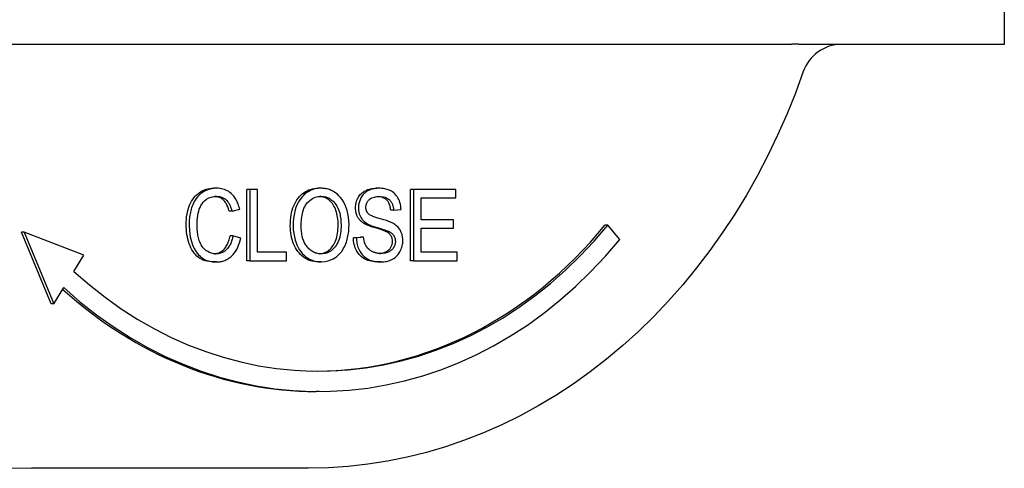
# Model space of a CAD drawing. Header units: millimetres. Extents: x 43 to 3729, y 37 to 451.
# Tile 6 of 12: x 338 to 387, y 387 to 409. Entities that reach past the tile are written whole.
import ezdxf

# ---------------------------------------------------------------- set-up
doc = ezdxf.new("R2010")
doc.units = ezdxf.units.MM
doc.layers.add('DETAIL', color=2, linetype='Continuous')

msp = doc.modelspace()

# ---------------------------------------------------------------- linework, layer by layer
at = {"layer": 'DETAIL'}
for p, q in [((386.766, 414.018), (386.766, 407.882)), ((376.321, 407.882), (332.633, 407.882)), ((379.893, 407.882), (378.295, 407.882)), ((384.007, 407.882), (379.893, 407.882)), ((386.766, 407.882), (384.007, 407.882)), ((348.07, 400.813), (347.926, 400.813)), ((349.559, 397.252), (349.559, 400.752)), ((349.702, 400.752), (349.559, 400.752)), ((350.082, 400.752), (349.702, 400.752)), ((349.702, 400.752), (349.702, 397.252)), ((350.082, 397.666), (350.082, 400.752)), ((353.203, 400.813), (353.059, 400.813)), ((356.05, 400.813), (355.907, 400.813)), ((357.598, 397.252), (357.598, 400.752)), ((357.741, 400.752), (357.598, 400.752)), ((357.741, 400.752), (357.741, 397.252)), ((359.817, 400.752), (357.741, 400.752)), ((359.817, 400.339), (359.817, 400.752)), ((358.122, 400.339), (359.817, 400.339)), ((358.122, 399.269), (358.122, 400.339)), ((348.828, 399.685), (348.684, 399.685)), ((348.828, 399.685), (349.202, 399.794)), ((356.767, 399.733), (356.623, 399.733)), ((356.767, 399.733), (357.13, 399.768)), ((355.445, 399.087), (355.301, 399.087)), ((359.71, 399.269), (358.122, 399.269)), ((359.71, 398.855), (359.71, 399.269)), ((339.932, 395.13), (338.476, 398.652)), ((338.619, 398.652), (338.476, 398.652)), ((341.55, 397.53), (338.619, 398.652)), ((338.619, 398.652), (340.075, 395.13)), ((356.513, 398.695), (356.37, 398.695)), ((358.122, 397.666), (358.122, 398.855)), ((358.122, 398.855), (359.71, 398.855)), ((367.291, 399.006), (367.147, 399.006)), ((367.87, 398.298), (367.291, 399.006)), ((348.869, 398.482), (348.726, 398.482)), ((349.25, 398.364), (348.869, 398.482)), ((354.788, 398.378), (355.146, 398.415)), ((354.931, 398.378), (354.788, 398.378)), ((355.29, 398.415), (354.931, 398.378)), ((355.29, 398.415), (355.146, 398.415)), ((351.494, 397.666), (350.082, 397.666)), ((351.494, 397.252), (351.494, 397.666)), ((359.883, 397.666), (358.122, 397.666)), ((359.883, 397.252), (359.883, 397.666)), ((341.058, 396.73), (341.55, 397.53)), ((348.063, 397.193), (347.92, 397.193)), ((349.702, 397.252), (349.559, 397.252)), ((349.702, 397.252), (351.494, 397.252)), ((353.203, 397.193), (353.059, 397.193)), ((356.155, 397.193), (356.012, 397.193)), ((357.741, 397.252), (357.598, 397.252)), ((357.741, 397.252), (359.883, 397.252)), ((340.075, 395.13), (340.567, 395.93)), ((340.075, 395.13), (339.932, 395.13)), ((353.1, 390.83), (352.956, 390.83)), ((352.585, 387.057), (338.991, 387.057))]:
    msp.add_line(p, q, dxfattribs=at)
at = {"layer": 'DETAIL', "flags": 128}
for points in [[(377.076, 407.879), (377.045, 407.879), (377.014, 407.88), (376.983, 407.88), (376.951, 407.88), (376.92, 407.881), (376.889, 407.881), (376.857, 407.881), (376.826, 407.881), (376.794, 407.882), (376.763, 407.882), (376.731, 407.882), (376.7, 407.882), (376.668, 407.883), (376.637, 407.883), (376.605, 407.883), (376.574, 407.883), (376.542, 407.883), (376.511, 407.883), (376.479, 407.883), (376.447, 407.883), (376.416, 407.883), (376.384, 407.884), (376.352, 407.884), (376.321, 407.884)], [(378.295, 407.882), (378.25, 407.881), (378.206, 407.881), (378.16, 407.881), (378.115, 407.881), (378.069, 407.88), (378.023, 407.879), (377.975, 407.879), (377.928, 407.878), (377.879, 407.878), (377.829, 407.877), (377.778, 407.876), (377.726, 407.876), (377.673, 407.875), (377.618, 407.875), (377.563, 407.875), (377.509, 407.875), (377.455, 407.875), (377.403, 407.875), (377.35, 407.875), (377.298, 407.875), (377.244, 407.875), (377.19, 407.876), (377.134, 407.876), (377.077, 407.877)], [(376.888, 406.541), (376.5, 405.483), (376.08, 404.442), (375.628, 403.42), (375.147, 402.418), (374.635, 401.437), (374.094, 400.479), (373.524, 399.545), (372.926, 398.637), (372.301, 397.755), (371.649, 396.901), (370.972, 396.075), (370.27, 395.279), (369.544, 394.515), (368.794, 393.783), (368.023, 393.083), (367.23, 392.418), (366.417, 391.788), (365.585, 391.194), (364.735, 390.637), (363.868, 390.118), (362.984, 389.637), (362.087, 389.195), (361.176, 388.793), (360.252, 388.432), (359.318, 388.112), (358.374, 387.833), (357.422, 387.597), (356.463, 387.403), (355.498, 387.252), (354.529, 387.143), (353.558, 387.078), (352.585, 387.057)], [(346.571, 399.029), (346.574, 399.163), (346.582, 399.293), (346.595, 399.419), (346.614, 399.541), (346.638, 399.658), (346.668, 399.771), (346.703, 399.88), (346.743, 399.984), (346.788, 400.083), (346.838, 400.175), (346.892, 400.262), (346.951, 400.343), (347.014, 400.417), (347.081, 400.485), (347.154, 400.547), (347.23, 400.603), (347.31, 400.652), (347.392, 400.695), (347.476, 400.731), (347.562, 400.761), (347.65, 400.784), (347.74, 400.8), (347.832, 400.81), (347.926, 400.813)], [(348.07, 400.813), (347.879, 400.799), (347.69, 400.756), (347.509, 400.682), (347.346, 400.584), (347.222, 400.482), (347.132, 400.389), (347.071, 400.312), (347.018, 400.236), (346.971, 400.158), (346.93, 400.08), (346.894, 400.002), (346.863, 399.927), (346.837, 399.853), (346.814, 399.781), (346.794, 399.709), (346.777, 399.635), (346.761, 399.561), (346.749, 399.486), (346.738, 399.411), (346.729, 399.335), (346.723, 399.259), (346.718, 399.182), (346.716, 399.106), (346.715, 399.029)], [(349.202, 399.794), (349.185, 399.858), (349.167, 399.92), (349.147, 399.982), (349.125, 400.042), (349.101, 400.101), (349.074, 400.159), (349.046, 400.215), (349.015, 400.27), (348.983, 400.322), (348.948, 400.372), (348.911, 400.42), (348.87, 400.467), (348.826, 400.514), (348.776, 400.561), (348.721, 400.605), (348.661, 400.648), (348.595, 400.688), (348.524, 400.723), (348.45, 400.752), (348.376, 400.775), (348.3, 400.792), (348.224, 400.804), (348.147, 400.811), (348.07, 400.813)], [(351.687, 398.957), (351.69, 399.099), (351.698, 399.237), (351.711, 399.369), (351.73, 399.496), (351.754, 399.618), (351.783, 399.734), (351.818, 399.845), (351.857, 399.951), (351.903, 400.051), (351.953, 400.147), (352.009, 400.237), (352.071, 400.321), (352.136, 400.4), (352.205, 400.472), (352.276, 400.537), (352.351, 400.595), (352.429, 400.646), (352.509, 400.69), (352.593, 400.728), (352.68, 400.759), (352.771, 400.783), (352.864, 400.8), (352.96, 400.81), (353.059, 400.813)], [(353.203, 400.813), (353.129, 400.811), (353.055, 400.806), (352.982, 400.796), (352.909, 400.782), (352.837, 400.763), (352.766, 400.739), (352.697, 400.711), (352.628, 400.678), (352.562, 400.64), (352.498, 400.597), (352.437, 400.551), (352.377, 400.499), (352.321, 400.444), (352.266, 400.385), (352.214, 400.321), (352.156, 400.242), (352.093, 400.141), (352.029, 400.016), (351.968, 399.866), (351.915, 399.693), (351.876, 399.513), (351.85, 399.329), (351.835, 399.143), (351.83, 398.957)], [(354.573, 398.997), (354.563, 399.242), (354.533, 399.485), (354.479, 399.722), (354.402, 399.945), (354.316, 400.126), (354.23, 400.264), (354.152, 400.365), (354.077, 400.447), (354.003, 400.516), (353.931, 400.573), (353.864, 400.62), (353.803, 400.657), (353.751, 400.685), (353.703, 400.708), (353.654, 400.729), (353.606, 400.747), (353.557, 400.763), (353.507, 400.777), (353.457, 400.788), (353.407, 400.797), (353.356, 400.804), (353.305, 400.809), (353.254, 400.812), (353.203, 400.813)], [(354.895, 399.848), (354.897, 399.914), (354.903, 399.979), (354.912, 400.042), (354.926, 400.105), (354.943, 400.167), (354.964, 400.227), (354.989, 400.286), (355.018, 400.344), (355.051, 400.4), (355.087, 400.452), (355.127, 400.501), (355.17, 400.546), (355.217, 400.588), (355.268, 400.626), (355.321, 400.662), (355.379, 400.693), (355.439, 400.721), (355.501, 400.746), (355.564, 400.766), (355.629, 400.783), (355.696, 400.796), (355.765, 400.806), (355.835, 400.811), (355.907, 400.813)], [(356.05, 400.813), (355.932, 400.808), (355.814, 400.792), (355.7, 400.764), (355.604, 400.73), (355.527, 400.696), (355.469, 400.664), (355.415, 400.63), (355.364, 400.591), (355.315, 400.548), (355.269, 400.499), (355.227, 400.447), (355.191, 400.394), (355.16, 400.341), (355.134, 400.29), (355.113, 400.241), (355.097, 400.196), (355.083, 400.154), (355.071, 400.112), (355.061, 400.069), (355.053, 400.026), (355.046, 399.982), (355.042, 399.937), (355.039, 399.893), (355.038, 399.848)], [(357.13, 399.768), (357.125, 399.854), (357.114, 399.94), (357.098, 400.025), (357.076, 400.108), (357.049, 400.188), (357.016, 400.265), (356.977, 400.34), (356.932, 400.41), (356.881, 400.477), (356.825, 400.537), (356.767, 400.588), (356.71, 400.63), (356.653, 400.666), (356.598, 400.695), (356.546, 400.719), (356.493, 400.741), (356.439, 400.759), (356.384, 400.774), (356.329, 400.787), (356.274, 400.797), (356.218, 400.804), (356.162, 400.809), (356.106, 400.812), (356.05, 400.813)], [(347.106, 399.031), (347.106, 399.073), (347.107, 399.114), (347.109, 399.155), (347.111, 399.196), (347.114, 399.237), (347.117, 399.277), (347.122, 399.318), (347.126, 399.359), (347.132, 399.399), (347.139, 399.442), (347.149, 399.505), (347.166, 399.587), (347.189, 399.681), (347.219, 399.779), (347.255, 399.874), (347.299, 399.963), (347.351, 400.046), (347.409, 400.123), (347.48, 400.198), (347.57, 400.271), (347.681, 400.336), (347.804, 400.382), (347.932, 400.408), (348.061, 400.416)], [(348.684, 399.685), (348.668, 399.743), (348.651, 399.799), (348.632, 399.853), (348.613, 399.904), (348.592, 399.952), (348.571, 399.998), (348.548, 400.041), (348.524, 400.082), (348.499, 400.12), (348.473, 400.155), (348.446, 400.189), (348.418, 400.219), (348.388, 400.247), (348.358, 400.273), (348.326, 400.297), (348.293, 400.318), (348.259, 400.338), (348.224, 400.355), (348.187, 400.37), (348.149, 400.383), (348.11, 400.394), (348.07, 400.402), (348.029, 400.409), (347.986, 400.413)], [(348.061, 400.416), (348.112, 400.414), (348.164, 400.41), (348.215, 400.402), (348.265, 400.391), (348.315, 400.376), (348.363, 400.356), (348.411, 400.333), (348.457, 400.305), (348.5, 400.274), (348.539, 400.241), (348.574, 400.206), (348.605, 400.17), (348.633, 400.134), (348.657, 400.097), (348.68, 400.06), (348.701, 400.022), (348.721, 399.983), (348.74, 399.942), (348.757, 399.901), (348.774, 399.858), (348.789, 399.816), (348.803, 399.772), (348.816, 399.729), (348.828, 399.685)], [(352.222, 398.951), (352.223, 399.041), (352.226, 399.131), (352.231, 399.222), (352.239, 399.312), (352.25, 399.401), (352.264, 399.489), (352.282, 399.576), (352.303, 399.662), (352.33, 399.746), (352.361, 399.827), (352.397, 399.904), (352.438, 399.977), (352.485, 400.045), (352.538, 400.107), (352.594, 400.165), (352.654, 400.217), (352.717, 400.265), (352.782, 400.306), (352.85, 400.341), (352.919, 400.368), (352.989, 400.39), (353.06, 400.404), (353.132, 400.413), (353.205, 400.416)], [(354.038, 399.002), (354.037, 399.103), (354.032, 399.2), (354.023, 399.295), (354.011, 399.386), (353.996, 399.474), (353.977, 399.559), (353.955, 399.642), (353.93, 399.721), (353.901, 399.796), (353.869, 399.868), (353.834, 399.935), (353.796, 399.999), (353.755, 400.058), (353.71, 400.113), (353.663, 400.164), (353.612, 400.211), (353.558, 400.253), (353.502, 400.291), (353.444, 400.324), (353.385, 400.352), (353.324, 400.375), (353.262, 400.392), (353.198, 400.405), (353.133, 400.413)], [(353.205, 400.416), (353.25, 400.415), (353.295, 400.411), (353.339, 400.406), (353.384, 400.397), (353.428, 400.387), (353.472, 400.373), (353.515, 400.358), (353.557, 400.339), (353.598, 400.318), (353.64, 400.294), (353.685, 400.265), (353.732, 400.23), (353.78, 400.189), (353.828, 400.141), (353.876, 400.086), (353.925, 400.021), (353.975, 399.94), (354.025, 399.841), (354.073, 399.721), (354.115, 399.583), (354.146, 399.441), (354.166, 399.296), (354.178, 399.149), (354.182, 399.002)], [(355.403, 399.88), (355.404, 399.91), (355.407, 399.941), (355.411, 399.971), (355.417, 400), (355.424, 400.029), (355.434, 400.057), (355.445, 400.085), (355.457, 400.111), (355.471, 400.136), (355.486, 400.161), (355.503, 400.183), (355.52, 400.205), (355.538, 400.226), (355.558, 400.247), (355.582, 400.269), (355.614, 400.294), (355.653, 400.318), (355.701, 400.342), (355.758, 400.364), (355.818, 400.38), (355.88, 400.392), (355.942, 400.4), (356.004, 400.404), (356.065, 400.405)], [(356.623, 399.733), (356.618, 399.785), (356.611, 399.834), (356.602, 399.882), (356.591, 399.927), (356.579, 399.971), (356.565, 400.012), (356.549, 400.051), (356.531, 400.089), (356.511, 400.124), (356.49, 400.157), (356.467, 400.188), (356.442, 400.217), (356.416, 400.244), (356.387, 400.269), (356.357, 400.292), (356.324, 400.313), (356.289, 400.332), (356.253, 400.348), (356.214, 400.363), (356.174, 400.375), (356.131, 400.385), (356.086, 400.393), (356.04, 400.399), (355.991, 400.403)], [(356.065, 400.405), (356.135, 400.403), (356.204, 400.397), (356.274, 400.385), (356.342, 400.368), (356.408, 400.343), (356.464, 400.315), (356.51, 400.285), (356.546, 400.256), (356.574, 400.23), (356.597, 400.205), (356.618, 400.179), (356.638, 400.15), (356.657, 400.121), (356.674, 400.09), (356.689, 400.058), (356.703, 400.024), (356.716, 399.99), (356.727, 399.954), (356.737, 399.919), (356.745, 399.882), (356.752, 399.845), (356.758, 399.808), (356.763, 399.771), (356.767, 399.733)], [(355.301, 399.087), (355.268, 399.11), (355.236, 399.133), (355.205, 399.157), (355.176, 399.182), (355.148, 399.207), (355.122, 399.234), (355.097, 399.262), (355.074, 399.29), (355.052, 399.319), (355.032, 399.35), (355.013, 399.381), (354.995, 399.413), (354.979, 399.446), (354.965, 399.479), (354.951, 399.513), (354.94, 399.548), (354.929, 399.583), (354.92, 399.619), (354.912, 399.655), (354.906, 399.693), (354.901, 399.73), (354.898, 399.769), (354.896, 399.808), (354.895, 399.848)], [(355.038, 399.848), (355.039, 399.815), (355.04, 399.782), (355.043, 399.75), (355.046, 399.717), (355.051, 399.685), (355.056, 399.654), (355.063, 399.622), (355.07, 399.591), (355.079, 399.56), (355.09, 399.527), (355.102, 399.494), (355.116, 399.46), (355.133, 399.425), (355.152, 399.389), (355.173, 399.353), (355.198, 399.317), (355.224, 399.282), (355.252, 399.249), (355.282, 399.218), (355.312, 399.188), (355.344, 399.161), (355.377, 399.135), (355.41, 399.11), (355.445, 399.087)], [(355.515, 399.568), (355.506, 399.578), (355.497, 399.588), (355.489, 399.599), (355.481, 399.61), (355.474, 399.621), (355.466, 399.633), (355.459, 399.645), (355.453, 399.657), (355.447, 399.67), (355.441, 399.682), (355.435, 399.696), (355.43, 399.709), (355.426, 399.723), (355.422, 399.736), (355.418, 399.75), (355.415, 399.764), (355.412, 399.778), (355.41, 399.793), (355.408, 399.807), (355.406, 399.821), (355.405, 399.836), (355.404, 399.85), (355.403, 399.865), (355.403, 399.88)], [(356.728, 399.095), (356.685, 399.117), (356.637, 399.139), (356.586, 399.16), (356.53, 399.181), (356.472, 399.202), (356.412, 399.222), (356.351, 399.241), (356.289, 399.26), (356.227, 399.279), (356.166, 399.297), (356.106, 399.314), (356.049, 399.331), (355.995, 399.347), (355.945, 399.362), (355.896, 399.378), (355.847, 399.395), (355.797, 399.412), (355.749, 399.431), (355.703, 399.451), (355.658, 399.471), (355.617, 399.493), (355.58, 399.515), (355.545, 399.54), (355.515, 399.568)], [(356.37, 398.695), (356.349, 398.705), (356.324, 398.716), (356.295, 398.727), (356.262, 398.739), (356.225, 398.752), (356.184, 398.766), (356.139, 398.781), (356.091, 398.797), (356.038, 398.813), (355.982, 398.83), (355.922, 398.848), (355.858, 398.867), (355.793, 398.887), (355.732, 398.906), (355.674, 398.925), (355.619, 398.943), (355.568, 398.962), (355.52, 398.98), (355.475, 398.999), (355.434, 399.017), (355.396, 399.035), (355.361, 399.052), (355.33, 399.07), (355.301, 399.087)], [(355.445, 399.087), (355.485, 399.063), (355.529, 399.04), (355.577, 399.017), (355.628, 398.995), (355.681, 398.974), (355.736, 398.954), (355.792, 398.934), (355.849, 398.915), (355.905, 398.897), (355.961, 398.88), (356.014, 398.864), (356.066, 398.848), (356.115, 398.833), (356.162, 398.819), (356.207, 398.805), (356.25, 398.791), (356.292, 398.778), (356.332, 398.765), (356.37, 398.752), (356.405, 398.739), (356.437, 398.727), (356.466, 398.716), (356.491, 398.705), (356.513, 398.695)], [(357.215, 398.242), (357.214, 398.276), (357.213, 398.31), (357.211, 398.343), (357.208, 398.377), (357.203, 398.41), (357.198, 398.443), (357.192, 398.476), (357.184, 398.508), (357.176, 398.541), (357.167, 398.573), (357.155, 398.606), (357.141, 398.643), (357.124, 398.682), (357.104, 398.723), (357.08, 398.765), (357.052, 398.809), (357.019, 398.853), (356.982, 398.896), (356.944, 398.936), (356.903, 398.973), (356.861, 399.007), (356.818, 399.039), (356.773, 399.068), (356.728, 399.095)], [(347.92, 397.193), (347.807, 397.197), (347.699, 397.208), (347.596, 397.226), (347.5, 397.251), (347.408, 397.283), (347.322, 397.323), (347.241, 397.37), (347.166, 397.424), (347.095, 397.485), (347.029, 397.552), (346.967, 397.626), (346.91, 397.706), (346.857, 397.793), (346.808, 397.886), (346.763, 397.985), (346.723, 398.091), (346.688, 398.201), (346.657, 398.313), (346.631, 398.427), (346.609, 398.544), (346.593, 398.662), (346.581, 398.782), (346.574, 398.904), (346.571, 399.029)], [(346.715, 399.029), (346.729, 398.727), (346.773, 398.432), (346.833, 398.193), (346.886, 398.037), (346.924, 397.945), (346.965, 397.858), (347.011, 397.774), (347.061, 397.695), (347.116, 397.619), (347.175, 397.549), (347.236, 397.487), (347.296, 397.434), (347.357, 397.388), (347.418, 397.349), (347.48, 397.316), (347.541, 397.288), (347.604, 397.264), (347.668, 397.244), (347.733, 397.227), (347.799, 397.214), (347.865, 397.205), (347.931, 397.198), (347.997, 397.195), (348.063, 397.193)], [(348.03, 397.591), (347.927, 397.597), (347.824, 397.618), (347.725, 397.652), (347.629, 397.7), (347.54, 397.758), (347.465, 397.822), (347.403, 397.889), (347.351, 397.959), (347.307, 398.032), (347.27, 398.104), (347.24, 398.176), (347.216, 398.245), (347.196, 398.309), (347.179, 398.373), (347.164, 398.437), (347.151, 398.501), (347.14, 398.567), (347.13, 398.632), (347.122, 398.698), (347.116, 398.765), (347.112, 398.831), (347.108, 398.898), (347.107, 398.965), (347.106, 399.031)], [(353.059, 397.193), (352.959, 397.197), (352.862, 397.208), (352.767, 397.227), (352.675, 397.253), (352.585, 397.287), (352.499, 397.328), (352.415, 397.376), (352.334, 397.432), (352.257, 397.494), (352.184, 397.562), (352.116, 397.636), (352.054, 397.714), (351.996, 397.798), (351.943, 397.888), (351.894, 397.983), (351.851, 398.083), (351.812, 398.187), (351.779, 398.292), (351.751, 398.399), (351.728, 398.507), (351.71, 398.617), (351.697, 398.729), (351.69, 398.842), (351.687, 398.957)], [(351.83, 398.957), (351.832, 398.867), (351.837, 398.778), (351.845, 398.689), (351.856, 398.601), (351.87, 398.513), (351.888, 398.426), (351.909, 398.341), (351.933, 398.257), (351.96, 398.174), (351.991, 398.09), (352.029, 398.001), (352.076, 397.907), (352.131, 397.81), (352.198, 397.713), (352.277, 397.616), (352.363, 397.527), (352.456, 397.448), (352.554, 397.379), (352.657, 397.32), (352.762, 397.273), (352.87, 397.237), (352.979, 397.213), (353.09, 397.198), (353.203, 397.193)], [(353.201, 397.591), (353.146, 397.592), (353.092, 397.597), (353.038, 397.605), (352.985, 397.617), (352.932, 397.632), (352.881, 397.651), (352.83, 397.674), (352.78, 397.701), (352.732, 397.731), (352.686, 397.764), (352.642, 397.801), (352.6, 397.841), (352.559, 397.884), (352.52, 397.929), (352.48, 397.982), (352.437, 398.047), (352.393, 398.125), (352.349, 398.219), (352.308, 398.329), (352.275, 398.449), (352.25, 398.572), (352.234, 398.698), (352.225, 398.824), (352.222, 398.951)], [(353.129, 397.593), (353.195, 397.601), (353.258, 397.613), (353.319, 397.629), (353.379, 397.651), (353.436, 397.677), (353.492, 397.708), (353.546, 397.743), (353.598, 397.783), (353.647, 397.828), (353.695, 397.877), (353.741, 397.931), (353.785, 397.99), (353.825, 398.052), (353.862, 398.119), (353.896, 398.189), (353.926, 398.264), (353.952, 398.342), (353.975, 398.425), (353.994, 398.511), (354.01, 398.601), (354.022, 398.695), (354.031, 398.794), (354.037, 398.896), (354.038, 399.002)], [(354.182, 399.002), (354.18, 398.902), (354.175, 398.803), (354.167, 398.703), (354.154, 398.604), (354.137, 398.506), (354.115, 398.41), (354.087, 398.317), (354.055, 398.227), (354.019, 398.146), (353.98, 398.071), (353.938, 398.004), (353.894, 397.943), (353.847, 397.887), (353.799, 397.835), (353.747, 397.788), (353.694, 397.746), (353.637, 397.709), (353.578, 397.676), (353.518, 397.649), (353.456, 397.627), (353.393, 397.611), (353.33, 397.6), (353.265, 397.593), (353.201, 397.591)], [(353.203, 397.193), (353.403, 397.21), (353.6, 397.26), (353.789, 397.344), (353.952, 397.448), (354.073, 397.552), (354.155, 397.641), (354.212, 397.713), (354.262, 397.787), (354.308, 397.862), (354.348, 397.938), (354.384, 398.014), (354.415, 398.09), (354.442, 398.163), (354.466, 398.236), (354.487, 398.31), (354.506, 398.384), (354.522, 398.458), (354.536, 398.534), (354.548, 398.61), (354.557, 398.686), (354.564, 398.763), (354.569, 398.841), (354.572, 398.919), (354.573, 398.997)], [(356.707, 398.202), (356.706, 398.229), (356.704, 398.256), (356.702, 398.282), (356.698, 398.307), (356.693, 398.332), (356.687, 398.356), (356.68, 398.38), (356.672, 398.403), (356.663, 398.426), (356.653, 398.448), (356.641, 398.469), (356.629, 398.49), (356.615, 398.51), (356.6, 398.53), (356.584, 398.549), (356.566, 398.567), (356.546, 398.585), (356.525, 398.603), (356.503, 398.619), (356.479, 398.636), (356.454, 398.651), (356.428, 398.667), (356.399, 398.681), (356.37, 398.695)], [(356.513, 398.695), (356.539, 398.683), (356.565, 398.67), (356.59, 398.656), (356.615, 398.64), (356.64, 398.624), (356.664, 398.607), (356.687, 398.588), (356.709, 398.567), (356.73, 398.545), (356.75, 398.522), (356.767, 398.498), (356.782, 398.474), (356.795, 398.45), (356.806, 398.427), (356.815, 398.405), (356.823, 398.383), (356.829, 398.361), (356.835, 398.339), (356.84, 398.317), (356.843, 398.294), (356.846, 398.271), (356.848, 398.248), (356.85, 398.225), (356.85, 398.202)], [(347.96, 397.594), (348.007, 397.599), (348.054, 397.608), (348.099, 397.619), (348.143, 397.632), (348.186, 397.649), (348.228, 397.668), (348.268, 397.69), (348.307, 397.715), (348.345, 397.742), (348.382, 397.773), (348.418, 397.806), (348.452, 397.842), (348.484, 397.88), (348.515, 397.921), (348.544, 397.965), (348.571, 398.012), (348.597, 398.061), (348.62, 398.113), (348.642, 398.168), (348.663, 398.225), (348.681, 398.285), (348.698, 398.348), (348.713, 398.414), (348.726, 398.482)], [(348.869, 398.482), (348.859, 398.426), (348.847, 398.371), (348.833, 398.316), (348.817, 398.261), (348.8, 398.208), (348.781, 398.156), (348.76, 398.105), (348.737, 398.055), (348.712, 398.007), (348.685, 397.961), (348.656, 397.917), (348.624, 397.876), (348.59, 397.835), (348.552, 397.797), (348.51, 397.76), (348.465, 397.725), (348.417, 397.693), (348.365, 397.665), (348.311, 397.641), (348.256, 397.623), (348.201, 397.608), (348.144, 397.598), (348.088, 397.593), (348.03, 397.591)], [(348.063, 397.193), (348.116, 397.194), (348.169, 397.198), (348.221, 397.203), (348.274, 397.211), (348.326, 397.222), (348.377, 397.235), (348.428, 397.251), (348.479, 397.269), (348.528, 397.291), (348.577, 397.315), (348.624, 397.342), (348.671, 397.371), (348.717, 397.404), (348.767, 397.444), (348.821, 397.494), (348.879, 397.554), (348.938, 397.626), (348.998, 397.712), (349.056, 397.81), (349.107, 397.913), (349.151, 398.021), (349.19, 398.133), (349.222, 398.248), (349.25, 398.364)], [(356.012, 397.193), (355.916, 397.195), (355.824, 397.202), (355.736, 397.213), (355.653, 397.228), (355.573, 397.248), (355.497, 397.271), (355.426, 397.3), (355.358, 397.332), (355.294, 397.369), (355.234, 397.41), (355.177, 397.456), (355.124, 397.505), (355.074, 397.56), (355.028, 397.618), (354.985, 397.681), (354.946, 397.748), (354.911, 397.819), (354.88, 397.892), (354.854, 397.967), (354.832, 398.044), (354.814, 398.124), (354.801, 398.206), (354.792, 398.291), (354.788, 398.378)], [(354.931, 398.378), (354.934, 398.31), (354.94, 398.243), (354.949, 398.176), (354.961, 398.11), (354.975, 398.044), (354.993, 397.98), (355.014, 397.918), (355.038, 397.856), (355.068, 397.789), (355.106, 397.719), (355.151, 397.647), (355.205, 397.575), (355.267, 397.506), (355.335, 397.444), (355.406, 397.39), (355.481, 397.343), (355.56, 397.304), (355.641, 397.271), (355.725, 397.245), (355.81, 397.225), (355.896, 397.21), (355.983, 397.201), (356.069, 397.195), (356.155, 397.193)], [(356.138, 397.607), (356.103, 397.607), (356.069, 397.609), (356.035, 397.612), (356.001, 397.615), (355.968, 397.62), (355.934, 397.626), (355.901, 397.634), (355.868, 397.642), (355.835, 397.652), (355.802, 397.664), (355.77, 397.676), (355.738, 397.691), (355.701, 397.709), (355.654, 397.735), (355.6, 397.771), (355.544, 397.815), (355.489, 397.87), (355.441, 397.931), (355.4, 397.999), (355.366, 398.074), (355.338, 398.156), (355.316, 398.241), (355.301, 398.328), (355.29, 398.415)], [(356.066, 397.609), (356.115, 397.613), (356.162, 397.62), (356.207, 397.628), (356.251, 397.639), (356.294, 397.652), (356.336, 397.667), (356.376, 397.685), (356.414, 397.704), (356.45, 397.725), (356.484, 397.748), (356.515, 397.772), (356.544, 397.798), (356.57, 397.825), (356.594, 397.854), (356.615, 397.885), (356.635, 397.917), (356.651, 397.95), (356.666, 397.984), (356.678, 398.019), (356.689, 398.054), (356.696, 398.09), (356.702, 398.126), (356.705, 398.164), (356.707, 398.202)], [(356.85, 398.202), (356.849, 398.17), (356.847, 398.139), (356.843, 398.108), (356.837, 398.078), (356.83, 398.048), (356.822, 398.018), (356.811, 397.989), (356.799, 397.96), (356.784, 397.928), (356.765, 397.895), (356.742, 397.861), (356.715, 397.827), (356.683, 397.794), (356.649, 397.764), (356.614, 397.738), (356.577, 397.715), (356.539, 397.694), (356.499, 397.676), (356.455, 397.658), (356.404, 397.642), (356.347, 397.628), (356.284, 397.617), (356.214, 397.609), (356.138, 397.607)], [(356.155, 397.193), (356.219, 397.195), (356.282, 397.199), (356.345, 397.207), (356.408, 397.219), (356.47, 397.234), (356.532, 397.253), (356.592, 397.275), (356.651, 397.302), (356.71, 397.332), (356.77, 397.369), (356.834, 397.415), (356.899, 397.471), (356.963, 397.538), (357.022, 397.613), (357.07, 397.689), (357.108, 397.761), (357.137, 397.829), (357.158, 397.888), (357.176, 397.945), (357.19, 398.003), (357.201, 398.062), (357.209, 398.121), (357.213, 398.181), (357.215, 398.242)]]:
    msp.add_lwpolyline(points, dxfattribs=at)
at = {"layer": 'DETAIL'}
msp.add_arc((378.776, 405.882), 2, 90, 160.7468, dxfattribs=at)
for centre, major_axis, start_param, end_param in [((338.991, 418.982), (0, -31.925), 5.108839, 6.283185), ((353.1, 416.33), (0, -24.5), 5.639684, 7.068584), ((352.956, 416.33), (0, -24.5), 0.003572, 0.785398), ((353.1, 416.33), (0, -25.5), 5.639684, 7.068584), ((352.956, 416.33), (0, -25.5), 5.645176, 6.283185)]:
    msp.add_ellipse(centre, major_axis=major_axis, ratio=0.819152, start_param=start_param, end_param=end_param, dxfattribs=at)

doc.saveas('drawing.dxf')
